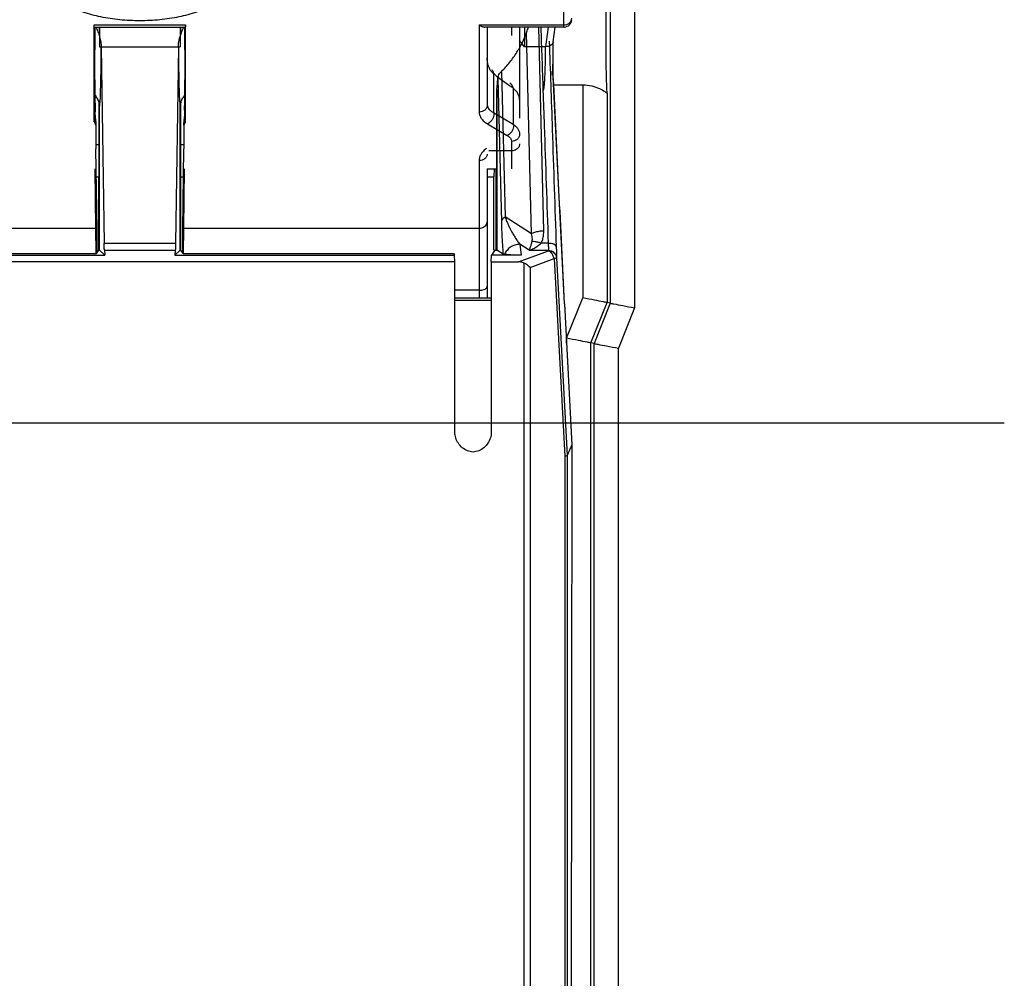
# Model space of a CAD drawing. Header units: inches. Extents: x 0 to 34, y 0 to 22.
# Tile 63 of 86: x 23.645 to 24.254, y 12.531 to 13.124. Entities that reach past the tile are written whole.
import ezdxf

# ---------------------------------------------------------------- set-up
doc = ezdxf.new("R2010")
doc.units = ezdxf.units.IN
doc.header["$LTSCALE"] = 1.87
doc.header["$MEASUREMENT"] = 0
doc.layers.get('0').update_dxf_attribs({"linetype": 'CONTINUOUS'})
doc.layers.add('DIMENSIONS', color=7, linetype='CONTINUOUS')
doc.styles.get("Standard").update_dxf_attribs({"font": 'txt', "width": 0.8})
doc.dimstyles.new('DIMSTYLE_1', dxfattribs={"dimtxt": 0.125, "dimasz": 0.1875, "dimexe": 0.18, "dimexo": 0.0625, "dimgap": 0.09, "dimtad": 0, "dimtih": 1, "dimtoh": 1, "dimdec": 3, "dimlfac": 2, "dimzin": 4, "dimdsep": 46, "dimtxsty": 'STANDARD', "dimblk": '_FILLED', "dimblk1": '_FILLED', "dimblk2": '_FILLED', "dimcen": 0.09, "dimadec": 0, "dimazin": 0, "dimtp": 0.01, "dimtm": 0.01, "dimtfac": 1, "dimtdec": 3, "dimtofl": 0, "dimtmove": 0, "dimatfit": 3, "dimldrblk": '_FILLED', "dimfxl": 1, "dimtolj": 1, "dimtzin": 4, "dimarcsym": 0})

# ---------------------------------------------------------------- blocks, each defined once
blk = doc.blocks.new('_FILLED')
at = {"color": 0, "linetype": 'BYBLOCK'}
blk.add_solid([(0, 0), (-1, 0.1667), (-1, -0.1667)], dxfattribs=at)
blk = doc.blocks.new('*D7')
at = {"layer": 'DIMENSIONS', "color": 2, "linetype": 'CONTINUOUS'}
for p, q in [((24.25422, 12.87466), (22.33211, 12.87466)), ((22.45711, 12.87466), (22.45711, 11.16278)), ((22.45711, 9.12466), (22.45711, 10.91278)), ((24.25422, 9.12466), (22.33211, 9.12466))]:
    blk.add_line(p, q, dxfattribs=at)
at = {"layer": 'DIMENSIONS', "color": 2, "linetype": 'CONTINUOUS', "xscale": 0.1875, "yscale": 0.1875, "zscale": 0.1875}
for p, rotation in [((22.45711, 12.87466), 90), ((22.45711, 9.12466), 270)]:
    blk.add_blockref('_FILLED', p, dxfattribs=dict(at, rotation=rotation))
at = {"layer": 'DIMENSIONS', "color": 2, "linetype": 'CONTINUOUS', "width": 0.8}
for s, p in [('[', (22.41961, 10.97528)), (']', (23.01961, 10.97528)), ('7.500', (21.79461, 10.97528)), ('190.5', (22.51961, 10.97528))]:
    blk.add_text(s, height=0.125, dxfattribs=at).set_placement(p)

msp = doc.modelspace()

# ---------------------------------------------------------------- linework, layer by layer
at = {"color": 7, "linetype": 'CONTINUOUS'}
for p, q in [((24.02539, 13.27825), (24.02539, 12.94606)), ((24.01039, 13.27537), (24.01039, 12.94895)), ((23.98158, 13.12115), (23.98158, 13.21439)), ((23.69104, 13.06123), (23.69104, 13.12115)), ((23.69104, 13.12115), (23.7474, 13.12115)), ((23.69105, 13.11981), (23.74739, 13.11981)), ((23.69148, 13.10998), (23.69156, 13.11981)), ((23.69428, 13.11981), (23.6943, 13.10766)), ((23.74416, 13.11981), (23.74414, 13.10766)), ((23.74688, 13.11981), (23.74695, 13.11038)), ((23.7474, 13.06131), (23.7474, 13.12115)), ((23.92922, 13.12115), (23.92922, 13.0672)), ((23.92922, 13.12115), (23.98158, 13.12115)), ((23.9816, 13.11981), (23.93261, 13.11981)), ((23.93422, 13.11981), (23.93422, 13.07153)), ((23.94922, 13.11981), (23.94922, 13.11466)), ((23.95422, 13.11981), (23.95422, 13.06351)), ((23.95722, 13.11981), (23.95722, 13.1077)), ((23.96918, 12.99379), (23.96606, 13.11981)), ((23.97509, 13.11079), (23.97628, 13.11981)), ((23.96152, 12.9919), (23.95844, 13.11626)), ((23.69142, 13.10144), (23.69148, 13.10998)), ((23.6943, 13.10766), (23.74414, 13.10766)), ((23.74695, 13.11038), (23.74702, 13.10072)), ((23.97011, 13.1077), (23.95722, 13.1077)), ((23.97011, 13.1077), (23.97025, 13.1077)), ((23.69137, 13.09351), (23.69142, 13.10144)), ((23.69535, 13.10743), (23.69715, 12.98612)), ((23.74309, 13.10743), (23.74128, 12.98612)), ((23.74702, 13.10072), (23.74707, 13.09177)), ((23.69134, 13.08705), (23.69137, 13.09351)), ((23.74707, 13.09177), (23.7471, 13.08704)), ((23.93812, 13.09104), (23.93812, 13.06692)), ((23.94305, 13.09244), (23.94528, 13.00229)), ((23.7471, 13.08704), (23.74706, 13.08162)), ((23.94075, 13.08809), (23.94295, 12.99929)), ((23.9751, 13.08912), (23.9751, 13.08903)), ((23.9821, 12.94861), (23.9751, 13.08903)), ((23.97535, 13.08413), (23.99335, 13.08413)), ((23.99335, 13.08413), (23.99335, 12.95223)), ((23.69141, 13.076), (23.69138, 13.08065)), ((23.74703, 13.07717), (23.747, 13.07323)), ((23.74706, 13.08162), (23.74703, 13.07717)), ((23.94004, 13.08059), (23.94017, 12.98171)), ((23.94005, 13.08099), (23.94018, 12.9817)), ((23.95032, 13.08198), (23.95032, 13.05969)), ((24.00834, 13.07856), (24.00834, 12.94934)), ((23.69145, 13.07204), (23.69141, 13.076)), ((23.69149, 13.06874), (23.69145, 13.07204)), ((23.6939, 12.98181), (23.69396, 13.07317)), ((23.74453, 12.98181), (23.74448, 13.07317)), ((23.747, 13.07323), (23.74696, 13.06981)), ((23.69153, 13.06605), (23.69149, 13.06874)), ((23.69157, 13.06395), (23.69153, 13.06605)), ((23.69433, 12.98181), (23.69425, 13.07077)), ((23.7441, 12.98181), (23.74418, 13.07077)), ((23.74692, 13.06693), (23.74688, 13.06462)), ((23.74696, 13.06981), (23.74692, 13.06693)), ((23.93812, 13.06692), (23.95032, 13.05969)), ((23.69161, 13.06243), (23.69157, 13.06395)), ((23.69176, 13.05941), (23.69196, 13.0592)), ((23.69196, 13.0592), (23.69196, 13.04441)), ((23.74648, 13.0592), (23.74668, 13.05941)), ((23.74648, 13.0592), (23.74648, 13.04441)), ((23.74681, 13.06172), (23.74679, 13.06131)), ((23.93442, 13.05994), (23.94662, 13.05271)), ((23.69196, 13.04716), (23.69394, 13.04716)), ((23.74449, 13.04716), (23.74648, 13.04716)), ((23.94922, 13.04908), (23.94922, 13.03216)), ((23.69272, 12.99441), (23.69196, 13.04441)), ((23.74572, 12.99441), (23.74648, 13.04441)), ((23.94922, 13.04321), (23.93512, 13.04321)), ((23.92922, 13.03722), (23.92922, 12.95216)), ((23.69197, 12.99541), (23.69152, 13.03216)), ((23.74647, 12.99541), (23.74691, 13.03216)), ((23.93422, 13.03216), (23.93422, 12.95216)), ((23.93422, 13.03216), (23.94011, 13.03216)), ((23.93853, 13.03216), (23.93822, 13.02716)), ((23.93946, 13.03216), (23.93946, 12.98171)), ((23.69222, 13.02716), (23.69393, 13.02716)), ((23.7445, 13.02716), (23.74621, 13.02716)), ((23.93422, 13.02716), (23.93822, 13.02716)), ((23.93822, 12.98177), (23.93822, 13.02716)), ((23.96152, 12.9919), (23.94528, 13.00229)), ((23.50922, 12.99541), (23.69197, 12.99541)), ((23.69215, 12.97965), (23.69197, 12.99541)), ((23.69272, 12.98002), (23.69272, 12.99441)), ((23.74572, 12.98002), (23.74572, 12.99441)), ((23.74628, 12.97965), (23.74647, 12.99541)), ((23.74647, 12.99541), (23.92922, 12.99541)), ((23.69715, 12.98612), (23.74128, 12.98612)), ((23.97193, 12.98612), (23.96761, 12.98612)), ((23.97193, 12.98612), (23.97193, 12.986)), ((23.52509, 12.97965), (23.69248, 12.97965)), ((23.69248, 12.97965), (23.6939, 12.98181)), ((23.6939, 12.98181), (23.69433, 12.98181)), ((23.6975, 12.97862), (23.69433, 12.98181)), ((23.69728, 12.98172), (23.6975, 12.97862)), ((23.69728, 12.98172), (23.74115, 12.98172)), ((23.74093, 12.97862), (23.7441, 12.98181)), ((23.74115, 12.98172), (23.74093, 12.97862)), ((23.7441, 12.98181), (23.74453, 12.98181)), ((23.74596, 12.97965), (23.74453, 12.98181)), ((23.74596, 12.97965), (23.91334, 12.97965)), ((23.91334, 12.97965), (23.91403, 12.97862)), ((23.93888, 12.98177), (23.93679, 12.97862)), ((23.93888, 12.98177), (23.94017, 12.98181)), ((23.94018, 12.9817), (23.94018, 12.98171)), ((23.94403, 12.97938), (23.94018, 12.9817)), ((23.95365, 12.97452), (23.97203, 12.98137)), ((23.95436, 12.9854), (23.95514, 12.97862)), ((23.96011, 12.98172), (23.95436, 12.9854)), ((23.96011, 12.98172), (23.97204, 12.98172)), ((23.97204, 12.98172), (23.97203, 12.98137)), ((23.97692, 12.98393), (23.97692, 12.98381)), ((23.91422, 12.97452), (23.52422, 12.97452)), ((23.52441, 12.97862), (23.6975, 12.97862)), ((23.74093, 12.97862), (23.91403, 12.97862)), ((23.91422, 12.97452), (23.91403, 12.97862)), ((23.91422, 12.86918), (23.91422, 12.97452)), ((23.93661, 12.97452), (23.93679, 12.97862)), ((23.93661, 12.97452), (23.93669, 12.86919)), ((23.93661, 12.97452), (23.95365, 12.97452)), ((23.95514, 12.97862), (23.93679, 12.97862)), ((23.95715, 12.24777), (23.95715, 12.97369)), ((23.96068, 12.97095), (23.97557, 12.9765)), ((23.97557, 12.9765), (23.98213, 12.85436)), ((23.97703, 12.97729), (23.97702, 12.97695)), ((23.97702, 12.97695), (23.9836, 12.85469)), ((23.96068, 12.97095), (23.96068, 12.25257)), ((23.92922, 12.95691), (23.91422, 12.95691)), ((23.91422, 12.95216), (23.93662, 12.95216)), ((23.91422, 12.95091), (23.93663, 12.95091)), ((23.98335, 12.92723), (23.99335, 12.95223)), ((23.99834, 12.92434), (24.00834, 12.94934)), ((24.01039, 12.94895), (24.00834, 12.94934)), ((23.9821, 12.94861), (23.98654, 12.86119)), ((24.01039, 12.94895), (24.00039, 12.92395)), ((24.02539, 12.94606), (24.01539, 12.92106)), ((23.98335, 12.92411), (23.98335, 12.92723)), ((23.99834, 12.13541), (23.99834, 12.92434)), ((24.00039, 12.92395), (23.99834, 12.92434)), ((24.00039, 12.13506), (24.00039, 12.92395)), ((24.01539, 12.13251), (24.01539, 12.92106)), ((23.98654, 12.86119), (23.9836, 12.85469)), ((23.98654, 12.86119), (23.98584, 12.30892)), ((23.98213, 12.85436), (23.98213, 12.2638)), ((23.9836, 12.85469), (23.9836, 12.26399))]:
    msp.add_line(p, q, dxfattribs=at)
for points in [[(23.9816, 13.11981), (23.9821, 13.11984), (23.98295, 13.12), (23.98375, 13.1203), (23.98446, 13.12071), (23.98507, 13.12121), (23.98557, 13.12178), (23.98597, 13.12239), (23.98627, 13.12301), (23.98645, 13.12361), (23.98655, 13.12412), (23.98659, 13.12441)], [(23.97487, 13.09577), (23.97495, 13.09814), (23.97501, 13.10072), (23.97506, 13.1035), (23.9751, 13.10645), (23.97511, 13.10954), (23.97511, 13.11095)], [(23.97455, 13.09002), (23.97466, 13.09171), (23.97477, 13.09363), (23.97487, 13.09577)], [(23.97511, 13.08892), (23.97511, 13.08991), (23.97509, 13.09195), (23.97505, 13.09425), (23.97499, 13.09676), (23.97495, 13.09812)], [(23.69138, 13.08065), (23.69134, 13.086), (23.69134, 13.08705)], [(23.69165, 13.0612), (23.69162, 13.06187), (23.69161, 13.06243)], [(23.74688, 13.06462), (23.74684, 13.06288), (23.74682, 13.06223), (23.74681, 13.06172)]]:
    msp.add_lwpolyline(points, dxfattribs=at)
for points, knots in [([(23.65567, 13.15571), (23.65567, 13.15361), (23.6566, 13.14914), (23.66048, 13.14305), (23.66654, 13.13758), (23.67452, 13.13284), (23.68415, 13.12897), (23.69508, 13.1261), (23.70692, 13.12433), (23.71922, 13.12374), (23.73152, 13.12433), (23.74335, 13.1261), (23.75429, 13.12897), (23.76392, 13.13284), (23.7719, 13.13758), (23.77795, 13.14305), (23.78183, 13.14914), (23.78276, 13.15361), (23.78276, 13.15571)], [0, 0, 0, 0, 0.041113, 0.08648, 0.138807, 0.199028, 0.266763, 0.340765, 0.419227, 0.5, 0.580773, 0.659235, 0.733237, 0.800972, 0.861193, 0.91352, 0.958887, 1, 1, 1, 1]), ([(24.00834, 13.15076), (24.00805, 13.14909), (24.00796, 13.14398), (24.00762, 13.13441), (24.00753, 13.12159), (24.00753, 13.10765), (24.00762, 13.09484), (24.00796, 13.0853), (24.00805, 13.08022), (24.00834, 13.07856)], [0, 0, 0, 0, 0.070507, 0.210969, 0.398531, 0.602627, 0.790001, 0.930112, 1, 1, 1, 1]), ([(23.69199, 13.11982), (23.69244, 13.11888), (23.6933, 13.11693), (23.69436, 13.11388), (23.69511, 13.11069), (23.69533, 13.10852), (23.69535, 13.10743)], [0, 0, 0, 0, 0.240876, 0.494725, 0.748048, 1, 1, 1, 1]), ([(23.6941, 13.11981), (23.69413, 13.11799), (23.6942, 13.11394), (23.69426, 13.10989), (23.6943, 13.10766)], [0, 0, 0, 0, 0.450128, 1, 1, 1, 1]), ([(23.74309, 13.10743), (23.74311, 13.10887), (23.74349, 13.1119), (23.74476, 13.11603), (23.7459, 13.11868), (23.74645, 13.11984)], [0, 0, 0, 0, 0.333145, 0.702028, 1, 1, 1, 1]), ([(23.74434, 13.11981), (23.7443, 13.11799), (23.74424, 13.11394), (23.74417, 13.10989), (23.74414, 13.10766)], [0, 0, 0, 0, 0.450128, 1, 1, 1, 1]), ([(23.7474, 13.12115), (23.7474, 13.12085), (23.74742, 13.12076), (23.74738, 13.11995), (23.74738, 13.11995)], [0, 0, 0, 0, 0.806962, 1, 1, 1, 1]), ([(23.92922, 13.12115), (23.92947, 13.12097), (23.92998, 13.12065), (23.93075, 13.12026), (23.93149, 13.11998), (23.93211, 13.11984), (23.93249, 13.11981), (23.93262, 13.11981)], [0, 0, 0, 0, 0.252025, 0.484227, 0.698022, 0.893079, 1, 1, 1, 1]), ([(23.95844, 13.11626), (23.95875, 13.11715), (23.95921, 13.11834), (23.9597, 13.11951), (23.95983, 13.11982)], [0, 0, 0, 0, 0.737709, 1, 1, 1, 1]), ([(23.98158, 13.12115), (23.98222, 13.12115), (23.98348, 13.12136), (23.98512, 13.12227), (23.98626, 13.12367), (23.98656, 13.12481), (23.98658, 13.12537)], [0, 0, 0, 0, 0.266032, 0.523092, 0.766724, 1, 1, 1, 1]), ([(23.98159, 13.11982), (23.98158, 13.1198), (23.98159, 13.12065), (23.98158, 13.12085), (23.98158, 13.12115)], [0, 0, 0, 0, 0.286858, 1, 1, 1, 1]), ([(23.9543, 13.10717), (23.95488, 13.10821), (23.95642, 13.11117), (23.95772, 13.11425), (23.95844, 13.11626)], [0, 0, 0, 0, 0.358118, 1, 1, 1, 1]), ([(23.97011, 13.1077), (23.9701, 13.10689), (23.9701, 13.10529), (23.97008, 13.10291), (23.97005, 13.10059), (23.97001, 13.09835), (23.96997, 13.0962), (23.96991, 13.09415), (23.96985, 13.0922), (23.96978, 13.09038), (23.96971, 13.08869), (23.96962, 13.08714), (23.96953, 13.08574), (23.96943, 13.0845), (23.96933, 13.08342), (23.96923, 13.08251), (23.96912, 13.08178), (23.969, 13.08121), (23.9689, 13.08087), (23.96878, 13.08061), (23.96871, 13.08061), (23.96869, 13.08062)], [0, 0, 0, 0, 0.089273, 0.176694, 0.261798, 0.344129, 0.423246, 0.498723, 0.57015, 0.637139, 0.699325, 0.756367, 0.807948, 0.853785, 0.893625, 0.927252, 0.954494, 0.975238, 0.989478, 0.997544, 1, 1, 1, 1]), ([(23.97508, 13.11079), (23.97506, 13.11062), (23.97494, 13.11008), (23.97441, 13.10922), (23.97334, 13.10838), (23.97191, 13.10782), (23.97082, 13.1077), (23.97025, 13.1077)], [0, 0, 0, 0, 0.079914, 0.263978, 0.47758, 0.724625, 1, 1, 1, 1]), ([(23.69493, 13.08057), (23.69497, 13.0819), (23.69509, 13.0855), (23.6952, 13.0917), (23.6953, 13.09931), (23.69533, 13.10466), (23.69535, 13.10743)], [0, 0, 0, 0, 0.149368, 0.403324, 0.690577, 1, 1, 1, 1]), ([(23.74309, 13.10743), (23.7431, 13.10466), (23.74313, 13.09931), (23.74323, 13.0917), (23.74334, 13.0855), (23.74346, 13.0819), (23.7435, 13.08057)], [0, 0, 0, 0, 0.30944, 0.59669, 0.850644, 1, 1, 1, 1]), ([(23.94305, 13.09244), (23.94489, 13.09423), (23.9483, 13.09799), (23.9519, 13.10305), (23.95375, 13.10618), (23.9543, 13.10717)], [0, 0, 0, 0, 0.414519, 0.816667, 1, 1, 1, 1]), ([(23.93812, 13.09104), (23.93757, 13.09149), (23.93659, 13.0925), (23.93548, 13.09428), (23.93473, 13.09624), (23.9343, 13.09839), (23.93422, 13.09988), (23.93422, 13.10065)], [0, 0, 0, 0, 0.199138, 0.390405, 0.582567, 0.785681, 1, 1, 1, 1]), ([(23.9751, 13.08912), (23.9751, 13.08946), (23.9751, 13.09019), (23.97509, 13.09136), (23.97508, 13.09264), (23.97505, 13.09405), (23.97502, 13.09556), (23.97498, 13.09692), (23.97495, 13.09777), (23.97495, 13.09809)], [0, 0, 0, 0, 0.115418, 0.24528, 0.38893, 0.545639, 0.714616, 0.895003, 1, 1, 1, 1]), ([(23.93812, 13.09104), (23.9381, 13.09161), (23.93796, 13.09249), (23.93739, 13.09317), (23.93718, 13.09336)], [0, 0, 0, 0, 0.671283, 1, 1, 1, 1]), ([(23.95032, 13.08198), (23.94828, 13.08326), (23.94411, 13.08615), (23.94015, 13.08932), (23.93812, 13.09104)], [0, 0, 0, 0, 0.47485, 1, 1, 1, 1]), ([(23.94078, 13.0884), (23.94084, 13.08884), (23.9411, 13.08978), (23.94187, 13.09116), (23.94261, 13.09202), (23.94305, 13.09244)], [0, 0, 0, 0, 0.281972, 0.615076, 1, 1, 1, 1]), ([(23.69134, 13.08717), (23.69135, 13.08605), (23.69136, 13.08386), (23.69136, 13.08167), (23.69137, 13.08059)], [0, 0, 0, 0, 0.509982, 1, 1, 1, 1]), ([(23.74707, 13.08059), (23.74707, 13.08167), (23.74708, 13.08387), (23.74709, 13.08606), (23.74709, 13.08717)], [0, 0, 0, 0, 0.489773, 1, 1, 1, 1]), ([(23.94005, 13.08099), (23.94018, 13.08145), (23.94035, 13.08272), (23.94058, 13.08509), (23.94069, 13.08699), (23.94075, 13.08809)], [0, 0, 0, 0, 0.200897, 0.538024, 1, 1, 1, 1]), ([(23.95032, 13.08198), (23.95014, 13.08275), (23.94964, 13.08397), (23.94868, 13.08486), (23.94827, 13.08512)], [0, 0, 0, 0, 0.618591, 1, 1, 1, 1]), ([(23.97349, 13.08394), (23.97381, 13.07477), (23.97495, 13.04144), (23.97609, 13.0081), (23.97692, 12.98393)], [0, 0, 0, 0, 0.274912, 1, 1, 1, 1]), ([(23.9821, 12.94861), (23.98093, 12.97203), (23.9786, 13.0188), (23.97627, 13.06558), (23.97511, 13.08894)], [0, 0, 0, 0, 0.500635, 1, 1, 1, 1]), ([(23.99335, 13.08413), (23.99521, 13.08413), (23.99874, 13.08368), (24.00345, 13.08207), (24.00635, 13.08031), (24.00824, 13.07916), (24.00834, 13.07856)], [0, 0, 0, 0, 0.340167, 0.650878, 0.887433, 1, 1, 1, 1]), ([(23.69139, 13.07768), (23.69139, 13.07696), (23.69143, 13.07397), (23.69157, 13.06984), (23.69141, 13.06614), (23.69146, 13.06495)], [0, 0, 0, 0, 0.172871, 0.711499, 1, 1, 1, 1]), ([(23.69396, 13.07317), (23.69374, 13.07401), (23.6931, 13.07564), (23.69203, 13.07705), (23.69141, 13.07768), (23.6914, 13.07769)], [0, 0, 0, 0, 0.496108, 0.99149, 1, 1, 1, 1]), ([(23.69469, 13.07461), (23.69482, 13.07601), (23.69486, 13.07802), (23.69492, 13.08001), (23.69493, 13.08057)], [0, 0, 0, 0, 0.722077, 1, 1, 1, 1]), ([(23.7435, 13.08057), (23.74352, 13.08001), (23.74357, 13.07802), (23.74361, 13.07601), (23.74374, 13.07462)], [0, 0, 0, 0, 0.277947, 1, 1, 1, 1]), ([(23.74703, 13.07769), (23.74702, 13.07768), (23.7464, 13.07705), (23.74534, 13.07564), (23.74469, 13.07401), (23.74448, 13.07317)], [0, 0, 0, 0, 0.008511, 0.503891, 1, 1, 1, 1]), ([(23.74698, 13.06506), (23.74702, 13.06622), (23.74687, 13.06988), (23.747, 13.07397), (23.74704, 13.07696), (23.74705, 13.07768)], [0, 0, 0, 0, 0.281701, 0.825474, 1, 1, 1, 1]), ([(23.95422, 13.07484), (23.95422, 13.07549), (23.95404, 13.07682), (23.95325, 13.07872), (23.952, 13.08049), (23.95091, 13.08151), (23.95032, 13.08198)], [0, 0, 0, 0, 0.231987, 0.47291, 0.728083, 1, 1, 1, 1]), ([(23.96869, 13.08059), (23.96894, 13.07327), (23.97002, 13.04178), (23.9711, 13.01029), (23.97193, 12.98612)], [0, 0, 0, 0, 0.232474, 1, 1, 1, 1]), ([(23.69425, 13.07077), (23.69425, 13.07118), (23.6942, 13.07199), (23.69405, 13.07278), (23.69396, 13.07317)], [0, 0, 0, 0, 0.504842, 1, 1, 1, 1]), ([(23.69425, 13.07077), (23.6945, 13.07105), (23.69442, 13.0725), (23.69461, 13.07372), (23.69469, 13.07461)], [0, 0, 0, 0, 0.288088, 1, 1, 1, 1]), ([(23.74374, 13.07462), (23.74383, 13.07372), (23.74401, 13.0725), (23.74393, 13.07105), (23.74418, 13.07077)], [0, 0, 0, 0, 0.711887, 1, 1, 1, 1]), ([(23.74448, 13.07317), (23.74438, 13.07278), (23.74423, 13.07199), (23.74418, 13.07118), (23.74418, 13.07077)], [0, 0, 0, 0, 0.495158, 1, 1, 1, 1]), ([(23.93422, 13.07153), (23.93422, 13.07096), (23.93394, 13.06979), (23.9328, 13.06835), (23.93115, 13.06741), (23.92986, 13.0672), (23.92922, 13.0672)], [0, 0, 0, 0, 0.233215, 0.476596, 0.733668, 1, 1, 1, 1]), ([(23.93422, 13.07153), (23.93422, 13.0711), (23.93442, 13.07018), (23.93524, 13.06894), (23.93651, 13.06782), (23.93755, 13.06721), (23.93812, 13.06692)], [0, 0, 0, 0, 0.204058, 0.432385, 0.697693, 1, 1, 1, 1]), ([(23.69146, 13.06495), (23.69148, 13.06448), (23.69159, 13.06305), (23.69203, 13.06156), (23.6914, 13.05948), (23.69176, 13.05941)], [0, 0, 0, 0, 0.252321, 0.809083, 1, 1, 1, 1]), ([(23.74666, 13.0613), (23.74659, 13.06221), (23.74687, 13.06329), (23.74696, 13.06456), (23.74698, 13.06506)], [0, 0, 0, 0, 0.614106, 1, 1, 1, 1]), ([(23.92922, 13.0672), (23.92922, 13.06653), (23.92947, 13.06512), (23.93055, 13.06315), (23.93225, 13.06138), (23.93365, 13.0604), (23.93442, 13.05994)], [0, 0, 0, 0, 0.216866, 0.45132, 0.712464, 1, 1, 1, 1]), ([(23.93812, 13.06692), (23.93824, 13.06643), (23.93829, 13.06532), (23.93787, 13.06367), (23.93703, 13.06209), (23.93588, 13.06078), (23.93491, 13.06015), (23.93442, 13.05994)], [0, 0, 0, 0, 0.180978, 0.38471, 0.599246, 0.809018, 1, 1, 1, 1]), ([(23.74668, 13.05941), (23.74703, 13.05948), (23.74677, 13.06035), (23.74667, 13.06105), (23.74666, 13.0613)], [0, 0, 0, 0, 0.611459, 1, 1, 1, 1]), ([(23.95032, 13.05969), (23.95044, 13.05919), (23.95049, 13.05809), (23.95022, 13.05703), (23.95002, 13.05649)], [0, 0, 0, 0, 0.470426, 1, 1, 1, 1]), ([(23.95032, 13.05969), (23.9509, 13.05929), (23.95167, 13.05867), (23.95233, 13.05795), (23.9525, 13.05775)], [0, 0, 0, 0, 0.730516, 1, 1, 1, 1]), ([(23.95002, 13.05649), (23.9498, 13.05592), (23.94923, 13.05486), (23.94807, 13.05355), (23.94711, 13.05292), (23.94662, 13.05271)], [0, 0, 0, 0, 0.348677, 0.68961, 1, 1, 1, 1]), ([(23.95422, 13.05341), (23.95422, 13.05284), (23.95394, 13.05167), (23.9528, 13.05024), (23.95115, 13.0493), (23.94986, 13.04908), (23.94922, 13.04908)], [0, 0, 0, 0, 0.233218, 0.4766, 0.733672, 1, 1, 1, 1]), ([(23.9525, 13.05775), (23.95276, 13.05744), (23.95335, 13.05663), (23.95403, 13.05519), (23.95422, 13.05399), (23.95422, 13.05341)], [0, 0, 0, 0, 0.248826, 0.633468, 1, 1, 1, 1]), ([(23.94711, 13.05239), (23.94732, 13.05224), (23.94784, 13.05184), (23.94855, 13.0511), (23.94909, 13.05012), (23.94922, 13.04942), (23.94922, 13.04908)], [0, 0, 0, 0, 0.187147, 0.485017, 0.752078, 1, 1, 1, 1]), ([(23.95422, 13.04754), (23.95422, 13.04709), (23.95405, 13.04616), (23.95331, 13.04493), (23.95218, 13.04396), (23.95077, 13.04335), (23.94974, 13.04321), (23.94922, 13.04321)], [0, 0, 0, 0, 0.186156, 0.377821, 0.578078, 0.786573, 1, 1, 1, 1]), ([(23.93385, 13.04477), (23.93315, 13.04427), (23.93188, 13.04321), (23.93037, 13.04135), (23.92943, 13.03933), (23.92922, 13.03791), (23.92922, 13.03722)], [0, 0, 0, 0, 0.280426, 0.537862, 0.775676, 1, 1, 1, 1]), ([(23.93422, 13.04126), (23.93422, 13.04074), (23.93393, 13.03963), (23.93279, 13.03829), (23.93113, 13.03742), (23.92986, 13.03722), (23.92922, 13.03722)], [0, 0, 0, 0, 0.224104, 0.465053, 0.725921, 1, 1, 1, 1]), ([(23.92922, 12.99541), (23.92974, 12.99541), (23.93077, 12.99554), (23.93218, 12.99611), (23.93331, 12.997), (23.93404, 12.99814), (23.93422, 12.99901), (23.93422, 12.99943)], [0, 0, 0, 0, 0.22039, 0.435551, 0.636236, 0.822737, 1, 1, 1, 1]), ([(23.94528, 13.00228), (23.94485, 13.00202), (23.94408, 13.00147), (23.94324, 13.00045), (23.94298, 12.99966), (23.94295, 12.99929)], [0, 0, 0, 0, 0.388297, 0.716075, 1, 1, 1, 1]), ([(23.94295, 12.99929), (23.94298, 12.99808), (23.94305, 12.9957), (23.94319, 12.99219), (23.94336, 12.98881), (23.94355, 12.98555), (23.94377, 12.98242), (23.94394, 12.98037), (23.94403, 12.97938)], [0, 0, 0, 0, 0.182177, 0.35801, 0.52791, 0.691807, 0.849573, 1, 1, 1, 1]), ([(23.94528, 13.00229), (23.94551, 13.00159), (23.94601, 13.00019), (23.94689, 12.9981), (23.94786, 12.996), (23.94895, 12.99388), (23.95013, 12.99175), (23.95143, 12.98961), (23.95283, 12.98748), (23.95383, 12.98609), (23.95436, 12.9854)], [0, 0, 0, 0, 0.114436, 0.231938, 0.352509, 0.476014, 0.602594, 0.732357, 0.865039, 1, 1, 1, 1]), ([(23.96152, 12.9919), (23.9622, 12.99231), (23.96377, 12.99299), (23.96636, 12.9936), (23.96822, 12.99377), (23.96918, 12.99379)], [0, 0, 0, 0, 0.298511, 0.63831, 1, 1, 1, 1]), ([(23.96199, 12.98729), (23.96209, 12.98774), (23.96218, 12.98872), (23.96199, 12.99027), (23.9617, 12.99134), (23.96152, 12.9919)], [0, 0, 0, 0, 0.291034, 0.62343, 1, 1, 1, 1]), ([(23.96761, 12.98612), (23.96799, 12.98685), (23.96863, 12.98845), (23.96913, 12.99105), (23.9692, 12.99286), (23.96918, 12.99379)], [0, 0, 0, 0, 0.315026, 0.647519, 1, 1, 1, 1]), ([(23.69728, 12.98172), (23.69726, 12.98207), (23.69722, 12.98292), (23.69718, 12.98439), (23.69716, 12.9855), (23.69715, 12.98612)], [0, 0, 0, 0, 0.23986, 0.579277, 1, 1, 1, 1]), ([(23.74128, 12.98612), (23.74127, 12.9855), (23.74125, 12.98439), (23.74121, 12.98292), (23.74117, 12.98207), (23.74115, 12.98172)], [0, 0, 0, 0, 0.420723, 0.760139, 1, 1, 1, 1]), ([(23.96011, 12.98172), (23.96038, 12.98222), (23.96089, 12.98336), (23.96149, 12.98524), (23.96184, 12.98659), (23.96199, 12.98729)], [0, 0, 0, 0, 0.292346, 0.631195, 1, 1, 1, 1]), ([(23.96011, 12.98172), (23.96108, 12.98201), (23.96295, 12.98276), (23.96546, 12.98426), (23.96694, 12.98547), (23.96761, 12.98612)], [0, 0, 0, 0, 0.348183, 0.68261, 1, 1, 1, 1]), ([(23.96199, 12.98729), (23.96257, 12.98731), (23.96379, 12.98722), (23.96568, 12.98681), (23.96696, 12.98638), (23.96761, 12.98612)], [0, 0, 0, 0, 0.297415, 0.634395, 1, 1, 1, 1]), ([(23.97193, 12.98612), (23.97255, 12.98614), (23.97373, 12.98606), (23.97529, 12.98564), (23.97646, 12.98498), (23.97689, 12.98426), (23.97692, 12.98393)], [0, 0, 0, 0, 0.319565, 0.60388, 0.829674, 1, 1, 1, 1]), ([(23.97692, 12.98381), (23.97689, 12.98414), (23.97646, 12.98485), (23.97529, 12.98552), (23.97373, 12.98594), (23.97255, 12.98601), (23.97193, 12.986)], [0, 0, 0, 0, 0.170335, 0.396122, 0.680426, 1, 1, 1, 1]), ([(23.97193, 12.986), (23.97195, 12.98576), (23.97197, 12.9853), (23.972, 12.98463), (23.97202, 12.98401), (23.97204, 12.98344), (23.97205, 12.98292), (23.97205, 12.98247), (23.97205, 12.98207), (23.97204, 12.98183), (23.97204, 12.98172)], [0, 0, 0, 0, 0.165609, 0.322095, 0.467922, 0.60176, 0.722728, 0.830013, 0.922681, 1, 1, 1, 1]), ([(23.95436, 12.9854), (23.95334, 12.98538), (23.95132, 12.98507), (23.94857, 12.98377), (23.94634, 12.98176), (23.94533, 12.98004), (23.94498, 12.97914)], [0, 0, 0, 0, 0.254767, 0.50765, 0.756349, 1, 1, 1, 1]), ([(23.97203, 12.98137), (23.97266, 12.98138), (23.97391, 12.98114), (23.97553, 12.98018), (23.97666, 12.97872), (23.97699, 12.97754), (23.97702, 12.97695)], [0, 0, 0, 0, 0.257303, 0.510657, 0.757851, 1, 1, 1, 1]), ([(23.97557, 12.9765), (23.97545, 12.97723), (23.97498, 12.97865), (23.97377, 12.98039), (23.97262, 12.98117), (23.97203, 12.98137)], [0, 0, 0, 0, 0.357407, 0.700945, 1, 1, 1, 1]), ([(23.97204, 12.98172), (23.97267, 12.98172), (23.97392, 12.98149), (23.97554, 12.98053), (23.97667, 12.97906), (23.97699, 12.97788), (23.97703, 12.97729)], [0, 0, 0, 0, 0.257112, 0.510383, 0.757652, 1, 1, 1, 1]), ([(23.97692, 12.98381), (23.97694, 12.98345), (23.97696, 12.98275), (23.97699, 12.98173), (23.97701, 12.98078), (23.97703, 12.97991), (23.97704, 12.97912), (23.97704, 12.97843), (23.97704, 12.97782), (23.97704, 12.97746), (23.97703, 12.97729)], [0, 0, 0, 0, 0.165632, 0.322215, 0.468168, 0.602119, 0.723146, 0.830401, 0.922914, 1, 1, 1, 1]), ([(23.94498, 12.97914), (23.94477, 12.97918), (23.94445, 12.97924), (23.94413, 12.97932), (23.94403, 12.97938)], [0, 0, 0, 0, 0.639801, 1, 1, 1, 1]), ([(23.95514, 12.97862), (23.95466, 12.97862), (23.95372, 12.97863), (23.95236, 12.97865), (23.9511, 12.97868), (23.94996, 12.97873), (23.94892, 12.97878), (23.94797, 12.97884), (23.9471, 12.9789), (23.94631, 12.97897), (23.94562, 12.97905), (23.94518, 12.97911), (23.94498, 12.97914)], [0, 0, 0, 0, 0.140423, 0.276383, 0.400236, 0.512259, 0.614288, 0.707647, 0.792997, 0.87049, 0.939773, 1, 1, 1, 1]), ([(23.95715, 12.97369), (23.95682, 12.97388), (23.9561, 12.97419), (23.95492, 12.97446), (23.95408, 12.97452), (23.95365, 12.97452)], [0, 0, 0, 0, 0.310491, 0.643461, 1, 1, 1, 1]), ([(23.96068, 12.97095), (23.96037, 12.97129), (23.95967, 12.97195), (23.95848, 12.97287), (23.95761, 12.97343), (23.95715, 12.97369)], [0, 0, 0, 0, 0.307926, 0.644586, 1, 1, 1, 1]), ([(23.97702, 12.97695), (23.97701, 12.97687), (23.97672, 12.97675), (23.97627, 12.97662), (23.97582, 12.97654), (23.97557, 12.9765)], [0, 0, 0, 0, 0.155278, 0.491412, 1, 1, 1, 1]), ([(23.92922, 12.95691), (23.92977, 12.95691), (23.93081, 12.95699), (23.93221, 12.95735), (23.9333, 12.95789), (23.93402, 12.95857), (23.93422, 12.95914), (23.93422, 12.95939)], [0, 0, 0, 0, 0.273717, 0.517104, 0.717775, 0.874315, 1, 1, 1, 1]), ([(24.00834, 12.94934), (24.00762, 12.94948), (24.00507, 12.94998), (24.00007, 12.95094), (23.99579, 12.95176), (23.99335, 12.95223)], [0, 0, 0, 0, 0.144785, 0.51114, 1, 1, 1, 1]), ([(24.01039, 12.94895), (24.01112, 12.94881), (24.01367, 12.94832), (24.01867, 12.94736), (24.02295, 12.94653), (24.02539, 12.94606)], [0, 0, 0, 0, 0.144785, 0.51114, 1, 1, 1, 1]), ([(23.99834, 12.92434), (23.99762, 12.92448), (23.99507, 12.92498), (23.99007, 12.92594), (23.98579, 12.92676), (23.98335, 12.92723)], [0, 0, 0, 0, 0.144785, 0.51114, 1, 1, 1, 1]), ([(24.00039, 12.92395), (24.00112, 12.92381), (24.00367, 12.92332), (24.00867, 12.92236), (24.01295, 12.92153), (24.01539, 12.92106)], [0, 0, 0, 0, 0.144785, 0.51114, 1, 1, 1, 1]), ([(23.92546, 12.85675), (23.92425, 12.85687), (23.92185, 12.85747), (23.91868, 12.85938), (23.91618, 12.86213), (23.91458, 12.86549), (23.91422, 12.86796), (23.91422, 12.86918)], [0, 0, 0, 0, 0.198437, 0.398449, 0.598668, 0.799144, 1, 1, 1, 1]), ([(23.93669, 12.86919), (23.9367, 12.86797), (23.93633, 12.8655), (23.93474, 12.86213), (23.93224, 12.85938), (23.92906, 12.85747), (23.92666, 12.85687), (23.92546, 12.85675)], [0, 0, 0, 0, 0.200857, 0.401333, 0.601551, 0.801564, 1, 1, 1, 1]), ([(23.98213, 12.85436), (23.98239, 12.85439), (23.98283, 12.85444), (23.98329, 12.85454), (23.98357, 12.85462), (23.9836, 12.85469)], [0, 0, 0, 0, 0.515967, 0.853947, 1, 1, 1, 1])]:
    msp.add_open_spline(points, degree=3, knots=knots, dxfattribs=at)
for points in [[(23.96735, 13.11981), (23.9678, 13.10674), (23.96824, 13.09367), (23.96869, 13.08059)], [(23.97185, 13.11981), (23.97131, 13.11578), (23.97078, 13.11174), (23.97025, 13.1077)], [(23.95722, 13.1077), (23.95624, 13.10898), (23.95525, 13.11025), (23.95424, 13.11151)], [(23.97257, 13.11104), (23.97288, 13.102), (23.97319, 13.09297), (23.97349, 13.08394)], [(23.94075, 13.08809), (23.94076, 13.08819), (23.94075, 13.0883), (23.94077, 13.0884)], [(23.97511, 13.08894), (23.9751, 13.089), (23.9751, 13.08906), (23.9751, 13.08912)], [(23.69137, 13.08059), (23.69137, 13.07962), (23.69138, 13.07865), (23.69139, 13.07768)], [(23.74705, 13.07768), (23.74706, 13.07865), (23.74706, 13.07962), (23.74707, 13.08059)], [(23.69121, 13.06123), (23.69121, 13.06095), (23.69121, 13.06067), (23.69122, 13.06039)], [(23.6918, 13.06173), (23.69191, 13.06089), (23.69196, 13.06005), (23.69196, 13.0592)], [(23.74648, 13.0592), (23.74648, 13.06005), (23.74653, 13.06089), (23.74664, 13.06173)], [(23.74723, 13.06131), (23.74722, 13.06103), (23.74722, 13.06074), (23.74722, 13.06046)], [(23.94662, 13.05271), (23.94679, 13.05261), (23.94695, 13.0525), (23.94711, 13.05239)]]:
    msp.add_open_spline(points, degree=3, dxfattribs=at)

# ---------------------------------------------------------------- dimensions: what is measured, and where the dimension line sits
at = {"layer": 'DIMENSIONS', "color": 2, "linetype": 'CONTINUOUS'}
dim = msp.add_linear_dim(base=(22.45711, 12.87466), p1=(24.25422, 9.12466), p2=(24.25422, 12.87466), angle=90, dimstyle='DIMSTYLE_1', dxfattribs=at)
dim.commit()
dim.dimension.update_dxf_attribs({"geometry": '*D7', "text_midpoint": (22.45711, 11.03778), "dimtype": 160})

doc.saveas('drawing.dxf')
